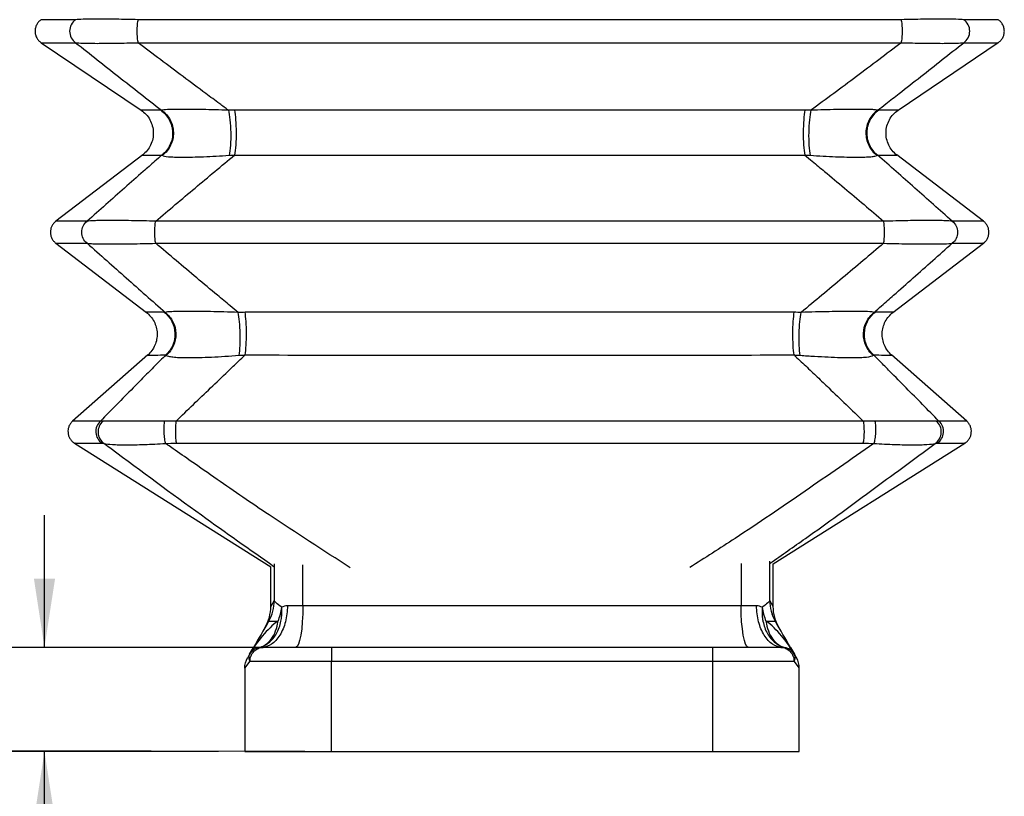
# Model space of a CAD drawing. Header units: millimetres. Extents: x 0 to 838, y 0 to 648.
# Tile 6 of 21: x 79 to 221, y 275 to 387. Entities that reach past the tile are written whole.
import ezdxf

# ---------------------------------------------------------------- set-up
doc = ezdxf.new("R2010")
doc.units = ezdxf.units.MM
doc.header["$LTSCALE"] = 3
doc.layers.add('DIMENSIONS', color=140, linetype='Continuous', lineweight=25)
doc.styles.add('SLDTEXTSTYLE0', font='TXT', dxfattribs={"width": 0.7})
doc.dimstyles.new('SLDDIMSTYLE0', dxfattribs={"dimtxt": 6.474023, "dimasz": 9.906, "dimexe": 0, "dimexo": 0.0625, "dimgap": 1.618506, "dimtad": 0, "dimtih": 1, "dimtoh": 1, "dimdec": 1, "dimrnd": 1e-09, "dimzin": 4, "dimdsep": 46, "dimtxsty": 'SLDTEXTSTYLE0', "dimsah": 1, "dimcen": 0.09, "dimadec": 0, "dimazin": 1, "dimtfac": 1, "dimtdec": 1, "dimtmove": 0, "dimatfit": 0, "dimfxl": 0, "dimfrac": 2, "dimtolj": 1, "dimtzin": 12, "dimarcsym": 0})
doc.dimstyles.new('SLDDIMSTYLE1', dxfattribs={"dimtxt": 6.474023, "dimasz": 9.906, "dimexe": 0, "dimexo": 0.0625, "dimgap": 1.618506, "dimtad": 0, "dimtih": 1, "dimtoh": 1, "dimdec": 1, "dimrnd": 1e-09, "dimzin": 12, "dimdsep": 46, "dimtxsty": 'SLDTEXTSTYLE0', "dimsah": 1, "dimcen": 0.09, "dimadec": 0, "dimazin": 3, "dimtfac": 1, "dimtdec": 1, "dimtofl": 0, "dimtmove": 0, "dimatfit": 3, "dimfxl": 0, "dimfrac": 2, "dimtolj": 1, "dimtzin": 12, "dimarcsym": 0})

# ---------------------------------------------------------------- blocks, each defined once
blk = doc.blocks.new('_D_1')
at = {"layer": 'DIMENSIONS'}
for p, q in [((113.92, 491.62), (50.51, 491.74)), ((60.03, 491.72), (59.86, 397.67)), ((50.21, 385.93), (48.04, 385.93)), ((48.04, 385.93), (48.04, 375.65)), ((69.45, 385.93), (71.63, 385.93)), ((71.63, 385.93), (71.63, 375.65)), ((48.04, 375.65), (50.21, 375.65)), ((71.63, 375.65), (69.45, 375.65)), ((59.63, 281.67), (59.81, 374.2)), ((120.45, 281.55), (50.11, 281.69))]:
    blk.add_line(p, q, dxfattribs=at)
for points in [[(60.03, 491.72), (58.49, 481.82), (61.54, 481.81)], [(59.63, 281.67), (61.18, 291.57), (58.13, 291.58)]]:
    blk.add_solid(points, dxfattribs=at)
at = {"layer": 'DIMENSIONS', "char_height": 6.35, "attachment_point": 1, "style": 'SLDTEXTSTYLE0'}
for s, insert in [('210.1', (47.52, 395.57)), ('8.27', (50.21, 383.83))]:
    blk.add_mtext(s, dxfattribs=dict(at, insert=insert))
blk = doc.blocks.new('_D_2')
at = {"layer": 'DIMENSIONS'}
for p, q in [((82.86, 296.55), (82.86, 315.6)), ((120.45, 296.55), (73.34, 296.55)), ((107.95, 281.55), (73.34, 281.55)), ((82.86, 254.88), (82.86, 281.55)), ((48.57, 254.88), (46.4, 254.88)), ((46.4, 254.88), (46.4, 244.59)), ((67.81, 254.88), (69.99, 254.88)), ((69.99, 254.88), (69.99, 244.59)), ((79.48, 254.88), (82.86, 254.88)), ((46.4, 244.59), (48.57, 244.59)), ((69.99, 244.59), (67.81, 244.59))]:
    blk.add_line(p, q, dxfattribs=at)
for points in [[(82.86, 296.55), (84.39, 306.45), (81.34, 306.45)], [(82.86, 281.55), (81.34, 271.64), (84.39, 271.64)]]:
    blk.add_solid(points, dxfattribs=at)
at = {"layer": 'DIMENSIONS', "char_height": 6.35, "attachment_point": 1, "style": 'SLDTEXTSTYLE0'}
for s, insert in [('15.0', (48.57, 264.51)), ('0.59', (48.57, 252.77))]:
    blk.add_mtext(s, dxfattribs=dict(at, insert=insert))

msp = doc.modelspace()

# ---------------------------------------------------------------- linework, layer by layer
for p, q in [((82.38, 383.77), (96.83, 374.03)), ((206.01, 374.03), (220.47, 383.78)), ((97.03, 367.58), (84.51, 358.02)), ((218.34, 358.02), (205.82, 367.58)), ((84.51, 354.84), (97.58, 344.87)), ((205.27, 344.87), (218.34, 354.84)), ((97.79, 338.74), (86.92, 329.19)), ((215.93, 329.19), (205.06, 338.74)), ((87.18, 326.01), (115.51, 308.16)), ((188.01, 308.58), (215.66, 326.01)), ((116.01, 308.62), (116.01, 303.3)), ((120.14, 302.55), (120.14, 308.45)), ((183.37, 308.64), (183.37, 302.55)), ((187.51, 303.3), (187.51, 308.98)), ((188.01, 302.45), (188.01, 308.58)), ((115.51, 302.45), (115.51, 308.16)), ((116, 303.3), (115.51, 302.45)), ((188.01, 302.45), (187.52, 303.3)), ((120.14, 302.55), (117.91, 302.55)), ((183.37, 302.55), (120.14, 302.55)), ((185.61, 302.55), (183.37, 302.55)), ((112.45, 295.55), (113.03, 296.55)), ((113, 296.16), (112.94, 296.11)), ((124.26, 296.55), (114.4, 296.55)), ((124.26, 296.55), (124.26, 294.55)), ((179.26, 296.55), (124.26, 296.55)), ((179.26, 296.55), (179.26, 294.55)), ((189.12, 296.55), (179.26, 296.55)), ((190.49, 296.55), (191.07, 295.55)), ((191.09, 295.44), (191.07, 295.55)), ((112.52, 294.55), (124.26, 294.55)), ((124.26, 281.55), (124.26, 294.55)), ((124.26, 294.55), (179.26, 294.55)), ((179.26, 294.55), (179.26, 281.55)), ((179.26, 294.55), (191, 294.55)), ((111.76, 293.54), (111.76, 281.55)), ((191.76, 281.55), (191.76, 293.54)), ((111.76, 281.55), (124.26, 281.55)), ((124.26, 281.55), (179.26, 281.55)), ((179.26, 281.55), (191.76, 281.55))]:
    msp.add_line(p, q)
at = {"flags": 128}
for points in [[(187.52, 303.3), (187.51, 303.31), (187.51, 303.31), (187.51, 303.31), (187.51, 303.31), (187.51, 303.31), (187.51, 303.3), (187.51, 303.3), (187.51, 303.3)], [(120.14, 302.55), (120.12, 301.38), (120.06, 300.25), (119.97, 299.21), (119.84, 298.3), (119.68, 297.56), (119.5, 297), (119.3, 296.66), (119.1, 296.55)], [(184.41, 296.55), (184.21, 296.66), (184.02, 297), (183.84, 297.56), (183.68, 298.3), (183.55, 299.21), (183.45, 300.25), (183.39, 301.38), (183.37, 302.55)]]:
    msp.add_lwpolyline(points, dxfattribs=at)
for centre, radius, start, end in [((99.62, 372.63), 1.4, 84.0709, 89.4787), ((192.53, 318.54), 55.5, 89.0614, 89.9637), ((111.84, 292.83), 52.05, 90.0395, 91.1348), ((114.18, 294.55), 2, 90, 150), ((189.33, 294.55), 2, 30, 90)]:
    msp.add_arc(centre, radius, start, end)
for points, knots in [([(82.38, 387.09), (82.25, 386.99), (82, 386.79), (81.72, 386.38), (81.54, 385.92), (81.48, 385.43), (81.54, 384.94), (81.72, 384.49), (82, 384.08), (82.25, 383.87), (82.38, 383.77)], [0, 0, 0, 0, 0.125001, 0.250002, 0.375001, 0.499999, 0.624999, 0.749997, 0.874998, 1, 1, 1, 1]), ([(87.36, 387.09), (86.59, 387.09), (85.06, 387.09), (83.52, 387.09), (82.64, 387.09), (82.28, 387.09), (82.38, 387.09), (82.38, 387.09)], [0, 0, 0, 0, 0.249874, 0.499996, 0.750116, 0.999977, 1, 1, 1, 1]), ([(87.36, 387.09), (87.09, 386.91), (86.87, 386.66), (86.57, 386.08), (86.49, 385.76), (86.49, 385.11), (86.57, 384.78), (86.87, 384.21), (87.09, 383.96), (87.36, 383.77)], [0, 0, 0, 0, 0.25, 0.25, 0.5, 0.5, 0.75, 0.75, 1, 1, 1, 1]), ([(96.35, 387.09), (95.27, 387.12), (94.19, 387.14), (92.69, 387.16), (92.21, 387.17), (91.29, 387.18), (90.85, 387.18), (90.04, 387.18), (89.67, 387.18), (89.02, 387.17), (88.72, 387.16), (87.96, 387.14), (87.59, 387.12), (87.36, 387.09)], [0, 0, 0, 0, 0.25, 0.25, 0.375, 0.375, 0.5, 0.5, 0.625, 0.625, 0.75, 0.75, 1, 1, 1, 1]), ([(96.35, 387.09), (96.3, 386.91), (96.26, 386.66), (96.21, 386.08), (96.19, 385.76), (96.19, 385.11), (96.21, 384.78), (96.26, 384.21), (96.3, 383.96), (96.35, 383.77)], [0, 0, 0, 0, 0.25, 0.25, 0.5, 0.5, 0.75, 0.75, 1, 1, 1, 1]), ([(206.49, 387.09), (197.43, 387.09), (188.27, 387.09), (174.47, 387.09), (169.87, 387.09), (160.65, 387.09), (156.04, 387.09), (146.82, 387.09), (142.21, 387.09), (132.98, 387.09), (128.38, 387.09), (114.58, 387.09), (105.42, 387.09), (96.35, 387.09)], [0, 0, 0, 0, 0.25, 0.25, 0.375, 0.375, 0.5, 0.5, 0.625, 0.625, 0.75, 0.75, 1, 1, 1, 1]), ([(215.49, 387.09), (215.25, 387.12), (214.89, 387.14), (214.11, 387.16), (213.82, 387.17), (213.16, 387.18), (212.79, 387.18), (211.98, 387.18), (211.54, 387.18), (210.62, 387.17), (210.14, 387.16), (208.64, 387.14), (207.57, 387.12), (206.49, 387.09)], [0, 0, 0, 0, 0.25, 0.25, 0.375, 0.375, 0.5, 0.5, 0.625, 0.625, 0.75, 0.75, 1, 1, 1, 1]), ([(206.49, 383.77), (206.54, 383.96), (206.58, 384.21), (206.64, 384.78), (206.65, 385.11), (206.65, 385.76), (206.64, 386.08), (206.58, 386.66), (206.54, 386.91), (206.49, 387.09)], [0, 0, 0, 0, 0.25, 0.25, 0.5, 0.5, 0.75, 0.75, 1, 1, 1, 1]), ([(215.49, 383.77), (215.76, 383.96), (215.98, 384.21), (216.28, 384.78), (216.36, 385.11), (216.36, 385.76), (216.28, 386.08), (215.98, 386.66), (215.76, 386.91), (215.49, 387.09)], [0, 0, 0, 0, 0.25, 0.25, 0.5, 0.5, 0.75, 0.75, 1, 1, 1, 1]), ([(220.46, 387.09), (220.4, 387.09), (220.29, 387.09), (219.31, 387.09), (217.8, 387.09), (216.26, 387.09), (215.49, 387.09)], [0, 0, 0, 0, 0.2497712, 0.4999437, 0.7501127, 1, 1, 1, 1]), ([(220.46, 383.77), (220.59, 383.87), (220.85, 384.08), (221.13, 384.49), (221.31, 384.94), (221.37, 385.43), (221.31, 385.92), (221.13, 386.38), (220.85, 386.79), (220.59, 386.99), (220.46, 387.09)], [0, 0, 0, 0, 0.125002, 0.250003, 0.375001, 0.500001, 0.624999, 0.749998, 0.874999, 1, 1, 1, 1]), ([(82.38, 383.77), (82.38, 383.77), (82.28, 383.77), (82.64, 383.77), (83.52, 383.77), (85.06, 383.77), (86.59, 383.77), (87.36, 383.77)], [0, 0, 0, 0, 0.000023, 0.249884, 0.500004, 0.750126, 1, 1, 1, 1]), ([(87.36, 383.77), (88.39, 382.96), (90.46, 381.32), (93.56, 378.88), (96.66, 376.45), (98.73, 374.83), (99.76, 374.03)], [0, 0, 0, 0, 0.249663, 0.499506, 0.749619, 1, 1, 1, 1]), ([(87.36, 383.77), (87.59, 383.75), (87.96, 383.72), (88.72, 383.7), (89.02, 383.69), (89.67, 383.69), (90.04, 383.68), (90.85, 383.68), (91.29, 383.69), (92.21, 383.69), (92.69, 383.7), (94.19, 383.72), (95.27, 383.75), (96.35, 383.77)], [0, 0, 0, 0, 0.25, 0.25, 0.375, 0.375, 0.5, 0.5, 0.625, 0.625, 0.75, 0.75, 1, 1, 1, 1]), ([(96.35, 383.77), (105.42, 383.77), (114.58, 383.77), (128.38, 383.77), (132.98, 383.77), (142.21, 383.77), (146.82, 383.77), (156.04, 383.77), (160.65, 383.77), (169.87, 383.77), (174.47, 383.77), (188.27, 383.77), (197.43, 383.77), (206.49, 383.77)], [0, 0, 0, 0, 0.25, 0.25, 0.375, 0.375, 0.5, 0.5, 0.625, 0.625, 0.75, 0.75, 1, 1, 1, 1]), ([(109.4, 374.03), (108.98, 374.34), (107.89, 375.14), (105.7, 376.76), (102.85, 378.88), (99.59, 381.33), (97.43, 382.96), (96.35, 383.77)], [0, 0, 0, 0, 0.095923, 0.250384, 0.500494, 0.7506, 1, 1, 1, 1]), ([(206.49, 383.77), (205.41, 382.96), (203.25, 381.32), (200, 378.88), (196.73, 376.45), (194.54, 374.83), (193.44, 374.03)], [0, 0, 0, 0, 0.249663, 0.499506, 0.749619, 1, 1, 1, 1]), ([(203.09, 374.03), (203.48, 374.34), (204.51, 375.14), (206.58, 376.76), (209.28, 378.88), (212.39, 381.32), (214.46, 382.96), (215.49, 383.77)], [0, 0, 0, 0, 0.095923, 0.250384, 0.500494, 0.750535, 1, 1, 1, 1]), ([(206.49, 383.77), (207.57, 383.75), (208.64, 383.72), (210.14, 383.7), (210.62, 383.69), (211.54, 383.69), (211.98, 383.68), (212.79, 383.68), (213.16, 383.69), (213.82, 383.69), (214.11, 383.7), (214.89, 383.72), (215.25, 383.75), (215.49, 383.77)], [0, 0, 0, 0, 0.25, 0.25, 0.375, 0.375, 0.5, 0.5, 0.625, 0.625, 0.75, 0.75, 1, 1, 1, 1]), ([(215.49, 383.77), (216.26, 383.77), (217.8, 383.77), (219.31, 383.77), (220.29, 383.77), (220.4, 383.77), (220.46, 383.77)], [0, 0, 0, 0, 0.249887, 0.500056, 0.750229, 1, 1, 1, 1]), ([(99.63, 374.03), (99.06, 374.04), (97.92, 374.04), (97.07, 374.05), (96.7, 374.05), (96.8, 374.05), (96.8, 374.05)], [0, 0, 0, 0, 0.33274, 0.666178, 0.999975, 1, 1, 1, 1]), ([(96.8, 374.05), (97.05, 373.85), (97.55, 373.46), (98.1, 372.68), (98.46, 371.79), (98.6, 370.85), (98.52, 369.9), (98.21, 369), (97.71, 368.18), (97.23, 367.76), (96.99, 367.55)], [0, 0, 0, 0, 0.125001, 0.250003, 0.375004, 0.500003, 0.625003, 0.750001, 0.875001, 1, 1, 1, 1]), ([(99.63, 374.03), (100.14, 373.68), (100.57, 373.2), (101.16, 372.1), (101.33, 371.48), (101.37, 370.23), (101.24, 369.59), (100.7, 368.46), (100.31, 367.96), (99.81, 367.57)], [0, 0, 0, 0, 0.25, 0.25, 0.5, 0.5, 0.75, 0.75, 1, 1, 1, 1]), ([(109.4, 374.03), (108.76, 374.05), (108.13, 374.07), (106.89, 374.1), (106.28, 374.11), (105.13, 374.14), (104.58, 374.15), (103.55, 374.16), (103.07, 374.16), (102.2, 374.16), (101.82, 374.16), (101.15, 374.15), (100.86, 374.14), (100.15, 374.1), (99.88, 374.07), (99.76, 374.03)], [0, 0, 0, 0, 0.125, 0.125, 0.25, 0.25, 0.375, 0.375, 0.5, 0.5, 0.625, 0.625, 0.75, 0.75, 1, 1, 1, 1]), ([(99.76, 374.03), (100.27, 373.67), (100.7, 373.19), (101.29, 372.07), (101.45, 371.45), (101.48, 370.18), (101.34, 369.55), (100.79, 368.41), (100.38, 367.91), (99.88, 367.53)], [0, 0, 0, 0, 0.25, 0.25, 0.5, 0.5, 0.75, 0.75, 1, 1, 1, 1]), ([(109.4, 374.03), (109.49, 373.67), (109.57, 373.19), (109.68, 372.07), (109.72, 371.45), (109.74, 370.18), (109.73, 369.55), (109.66, 368.41), (109.6, 367.91), (109.52, 367.53)], [0, 0, 0, 0, 0.25, 0.25, 0.5, 0.5, 0.75, 0.75, 1, 1, 1, 1]), ([(192.57, 374.03), (178.98, 374.04), (165.2, 374.05), (137.64, 374.05), (123.86, 374.04), (110.28, 374.03)], [0, 0, 0, 0, 0.5, 0.5, 1, 1, 1, 1]), ([(110.28, 374.03), (110.35, 373.68), (110.4, 373.2), (110.49, 372.1), (110.51, 371.48), (110.51, 370.23), (110.49, 369.59), (110.42, 368.46), (110.37, 367.96), (110.3, 367.57)], [0, 0, 0, 0, 0.25, 0.25, 0.5, 0.5, 0.75, 0.75, 1, 1, 1, 1]), ([(192.57, 374.03), (192.5, 373.68), (192.44, 373.2), (192.36, 372.1), (192.34, 371.48), (192.33, 370.23), (192.35, 369.59), (192.42, 368.46), (192.48, 367.96), (192.55, 367.57)], [0, 0, 0, 0, 0.25, 0.25, 0.5, 0.5, 0.75, 0.75, 1, 1, 1, 1]), ([(193.44, 374.03), (193.35, 373.67), (193.28, 373.19), (193.16, 372.07), (193.13, 371.45), (193.11, 370.18), (193.12, 369.55), (193.19, 368.41), (193.25, 367.91), (193.32, 367.53)], [0, 0, 0, 0, 0.25, 0.25, 0.5, 0.5, 0.75, 0.75, 1, 1, 1, 1]), ([(203.09, 374.03), (203.03, 374.05), (202.93, 374.07), (202.64, 374.1), (202.45, 374.11), (201.97, 374.14), (201.69, 374.15), (201.01, 374.16), (200.62, 374.16), (199.75, 374.16), (199.27, 374.16), (198.25, 374.15), (197.7, 374.14), (195.97, 374.1), (194.72, 374.07), (193.44, 374.03)], [0, 0, 0, 0, 0.125, 0.125, 0.25, 0.25, 0.375, 0.375, 0.5, 0.5, 0.625, 0.625, 0.75, 0.75, 1, 1, 1, 1]), ([(203.09, 374.03), (202.57, 373.67), (202.14, 373.19), (201.55, 372.07), (201.39, 371.45), (201.37, 370.18), (201.51, 369.55), (202.06, 368.41), (202.47, 367.91), (202.97, 367.53)], [0, 0, 0, 0, 0.25, 0.25, 0.5, 0.5, 0.75, 0.75, 1, 1, 1, 1]), ([(203.22, 374.03), (202.71, 373.68), (202.28, 373.2), (201.68, 372.1), (201.52, 371.48), (201.48, 370.23), (201.61, 369.59), (202.14, 368.46), (202.54, 367.96), (203.03, 367.57)], [0, 0, 0, 0, 0.25, 0.25, 0.5, 0.5, 0.75, 0.75, 1, 1, 1, 1]), ([(206.04, 374.05), (205.98, 374.05), (205.85, 374.05), (204.91, 374.04), (203.78, 374.04), (203.22, 374.03)], [0, 0, 0, 0, 0.333786, 0.667242, 1, 1, 1, 1]), ([(205.85, 367.55), (205.61, 367.76), (205.14, 368.18), (204.64, 369), (204.33, 369.9), (204.24, 370.85), (204.38, 371.79), (204.74, 372.68), (205.29, 373.46), (205.79, 373.85), (206.04, 374.05)], [0, 0, 0, 0, 0.124999, 0.249999, 0.374997, 0.499997, 0.624996, 0.749997, 0.874999, 1, 1, 1, 1]), ([(99.81, 367.57), (99.47, 367.27), (98.57, 366.48), (96.77, 364.89), (94.42, 362.81), (91.72, 360.42), (89.92, 358.82), (89.02, 358.02)], [0, 0, 0, 0, 0.095732, 0.250358, 0.500461, 0.750558, 1, 1, 1, 1]), ([(96.99, 367.55), (97.06, 367.55), (97.18, 367.55), (98.13, 367.56), (99.25, 367.57), (99.81, 367.57)], [0, 0, 0, 0, 0.3337811, 0.6672389, 1, 1, 1, 1]), ([(98.91, 358.02), (99.85, 358.82), (101.74, 360.42), (104.58, 362.81), (107.43, 365.2), (109.34, 366.78), (110.3, 367.57)], [0, 0, 0, 0, 0.24968, 0.499539, 0.749646, 1, 1, 1, 1]), ([(99.88, 367.53), (100, 367.45), (100.28, 367.38), (100.99, 367.3), (101.27, 367.29), (101.94, 367.26), (102.33, 367.25), (103.2, 367.25), (103.68, 367.26), (104.71, 367.29), (105.25, 367.3), (106.41, 367.35), (107.01, 367.38), (108.25, 367.45), (108.88, 367.49), (109.52, 367.53)], [0, 0, 0, 0, 0.25, 0.25, 0.375, 0.375, 0.5, 0.5, 0.625, 0.625, 0.75, 0.75, 0.875, 0.875, 1, 1, 1, 1]), ([(110.3, 367.57), (123.88, 367.56), (137.65, 367.55), (165.2, 367.55), (178.97, 367.56), (192.55, 367.57)], [0, 0, 0, 0, 0.5, 0.5, 1, 1, 1, 1]), ([(192.55, 367.57), (192.91, 367.27), (193.87, 366.48), (195.78, 364.89), (198.27, 362.81), (201.11, 360.42), (203, 358.82), (203.94, 358.02)], [0, 0, 0, 0, 0.095722, 0.250359, 0.500461, 0.750558, 1, 1, 1, 1]), ([(193.32, 367.53), (194.6, 367.45), (195.85, 367.38), (197.57, 367.3), (198.12, 367.29), (199.15, 367.26), (199.63, 367.25), (200.5, 367.25), (200.89, 367.26), (201.56, 367.29), (201.85, 367.3), (202.33, 367.35), (202.52, 367.38), (202.81, 367.45), (202.91, 367.49), (202.97, 367.53)], [0, 0, 0, 0, 0.25, 0.25, 0.375, 0.375, 0.5, 0.5, 0.625, 0.625, 0.75, 0.75, 0.875, 0.875, 1, 1, 1, 1]), ([(213.83, 358.02), (212.93, 358.82), (211.13, 360.42), (208.43, 362.81), (205.73, 365.2), (203.93, 366.78), (203.03, 367.57)], [0, 0, 0, 0, 0.24968, 0.499539, 0.749644, 1, 1, 1, 1]), ([(203.03, 367.57), (203.59, 367.57), (204.72, 367.56), (205.66, 367.55), (205.79, 367.55), (205.85, 367.55)], [0, 0, 0, 0, 0.332761, 0.666219, 1, 1, 1, 1]), ([(84.51, 358.02), (84.39, 357.92), (84.16, 357.72), (83.91, 357.33), (83.75, 356.89), (83.7, 356.43), (83.75, 355.97), (83.91, 355.54), (84.16, 355.15), (84.39, 354.94), (84.51, 354.84)], [0, 0, 0, 0, 0.125002, 0.25, 0.375, 0.499998, 0.624998, 0.749997, 0.874998, 1, 1, 1, 1]), ([(89.02, 358.02), (88.23, 358.02), (86.65, 358.02), (85.25, 358.02), (84.53, 358.02), (84.58, 358.02), (84.6, 358.02)], [0, 0, 0, 0, 0.284809, 0.570472, 0.856669, 1, 1, 1, 1]), ([(89.02, 354.84), (88.78, 355.03), (88.58, 355.27), (88.31, 355.82), (88.24, 356.13), (88.24, 356.74), (88.31, 357.04), (88.58, 357.59), (88.78, 357.84), (89.02, 358.02)], [0, 0, 0, 0, 0.25, 0.25, 0.5, 0.5, 0.75, 0.75, 1, 1, 1, 1]), ([(98.91, 358.02), (98.31, 358.04), (97.72, 358.05), (96.54, 358.08), (95.97, 358.09), (94.86, 358.11), (94.33, 358.12), (93.32, 358.13), (92.83, 358.13), (91.94, 358.13), (91.54, 358.13), (90.81, 358.12), (90.49, 358.11), (89.94, 358.09), (89.7, 358.08), (89.3, 358.05), (89.14, 358.04), (89.02, 358.02)], [0, 0, 0, 0, 0.125, 0.125, 0.25, 0.25, 0.375, 0.375, 0.5, 0.5, 0.625, 0.625, 0.75, 0.75, 0.875, 0.875, 1, 1, 1, 1]), ([(98.91, 354.84), (98.87, 355.03), (98.83, 355.27), (98.79, 355.82), (98.77, 356.13), (98.77, 356.74), (98.79, 357.04), (98.83, 357.59), (98.87, 357.84), (98.91, 358.02)], [0, 0, 0, 0, 0.25, 0.25, 0.5, 0.5, 0.75, 0.75, 1, 1, 1, 1]), ([(203.94, 358.02), (195.31, 358.02), (186.59, 358.02), (169.06, 358.02), (160.24, 358.02), (142.61, 358.02), (133.79, 358.02), (116.25, 358.02), (107.53, 358.02), (98.91, 358.02)], [0, 0, 0, 0, 0.25, 0.25, 0.5, 0.5, 0.75, 0.75, 1, 1, 1, 1]), ([(213.83, 358.02), (213.58, 358.05), (213.18, 358.08), (212.34, 358.11), (212.02, 358.12), (211.29, 358.13), (210.88, 358.13), (209.99, 358.13), (209.51, 358.13), (208.5, 358.12), (207.96, 358.11), (206.31, 358.08), (205.13, 358.05), (203.94, 358.02)], [0, 0, 0, 0, 0.25, 0.25, 0.375, 0.375, 0.5, 0.5, 0.625, 0.625, 0.75, 0.75, 1, 1, 1, 1]), ([(203.94, 354.84), (203.98, 355.03), (204.01, 355.27), (204.06, 355.82), (204.07, 356.13), (204.07, 356.74), (204.06, 357.04), (204.01, 357.59), (203.98, 357.84), (203.94, 358.02)], [0, 0, 0, 0, 0.25, 0.25, 0.5, 0.5, 0.75, 0.75, 1, 1, 1, 1]), ([(213.83, 358.02), (214.07, 357.84), (214.26, 357.59), (214.53, 357.04), (214.6, 356.74), (214.6, 356.13), (214.53, 355.82), (214.26, 355.27), (214.07, 355.03), (213.83, 354.84)], [0, 0, 0, 0, 0.25, 0.25, 0.5, 0.5, 0.75, 0.75, 1, 1, 1, 1]), ([(218.25, 358.02), (218.26, 358.02), (218.32, 358.02), (217.6, 358.02), (216.19, 358.02), (214.61, 358.02), (213.83, 358.02)], [0, 0, 0, 0, 0.143332, 0.429528, 0.715191, 1, 1, 1, 1]), ([(218.34, 354.84), (218.46, 354.94), (218.69, 355.15), (218.93, 355.54), (219.09, 355.97), (219.14, 356.43), (219.09, 356.89), (218.93, 357.33), (218.69, 357.72), (218.46, 357.92), (218.34, 358.02)], [0, 0, 0, 0, 0.125002, 0.250003, 0.375002, 0.500002, 0.625, 0.75, 0.874998, 1, 1, 1, 1]), ([(84.6, 354.84), (84.58, 354.84), (84.53, 354.84), (85.25, 354.84), (86.65, 354.84), (88.23, 354.84), (89.02, 354.84)], [0, 0, 0, 0, 0.143331, 0.429528, 0.715191, 1, 1, 1, 1]), ([(89.02, 354.84), (89.96, 354.01), (91.84, 352.34), (94.66, 349.84), (97.48, 347.35), (99.35, 345.7), (100.29, 344.87)], [0, 0, 0, 0, 0.249658, 0.499505, 0.749618, 1, 1, 1, 1]), ([(89.02, 354.84), (89.14, 354.83), (89.3, 354.81), (89.7, 354.79), (89.94, 354.77), (90.49, 354.76), (90.81, 354.75), (91.54, 354.74), (91.94, 354.74), (92.83, 354.74), (93.32, 354.74), (94.33, 354.75), (94.86, 354.76), (95.97, 354.77), (96.54, 354.79), (97.72, 354.81), (98.31, 354.83), (98.91, 354.84)], [0, 0, 0, 0, 0.125, 0.125, 0.25, 0.25, 0.375, 0.375, 0.5, 0.5, 0.625, 0.625, 0.75, 0.75, 0.875, 0.875, 1, 1, 1, 1]), ([(98.91, 354.84), (107.53, 354.84), (116.25, 354.84), (133.79, 354.84), (142.61, 354.84), (160.24, 354.84), (169.06, 354.84), (186.59, 354.84), (195.31, 354.84), (203.94, 354.84)], [0, 0, 0, 0, 0.25, 0.25, 0.5, 0.5, 0.75, 0.75, 1, 1, 1, 1]), ([(110.81, 344.87), (110.43, 345.19), (109.43, 346.01), (107.43, 347.67), (104.83, 349.84), (101.86, 352.34), (99.89, 354.01), (98.91, 354.84)], [0, 0, 0, 0, 0.0958225, 0.2503849, 0.5004948, 0.7505098, 1, 1, 1, 1]), ([(203.94, 354.84), (202.95, 354.01), (200.98, 352.34), (198.01, 349.84), (195.03, 347.35), (193.04, 345.7), (192.04, 344.87)], [0, 0, 0, 0, 0.249658, 0.499505, 0.749618, 1, 1, 1, 1]), ([(202.55, 344.87), (202.91, 345.19), (203.85, 346.01), (205.73, 347.67), (208.19, 349.84), (211.01, 352.34), (212.89, 354.01), (213.83, 354.84)], [0, 0, 0, 0, 0.095822, 0.250385, 0.500495, 0.750551, 1, 1, 1, 1]), ([(203.94, 354.84), (205.13, 354.81), (206.31, 354.78), (207.96, 354.76), (208.5, 354.75), (209.51, 354.74), (209.99, 354.74), (210.88, 354.74), (211.29, 354.74), (212.02, 354.75), (212.34, 354.76), (213.18, 354.78), (213.58, 354.81), (213.83, 354.84)], [0, 0, 0, 0, 0.25, 0.25, 0.375, 0.375, 0.5, 0.5, 0.625, 0.625, 0.75, 0.75, 1, 1, 1, 1]), ([(100.15, 344.88), (99.62, 344.88), (98.57, 344.89), (97.79, 344.89), (97.44, 344.89), (97.54, 344.89), (97.54, 344.89)], [0, 0, 0, 0, 0.332794, 0.666225, 0.999981, 1, 1, 1, 1]), ([(97.54, 344.89), (97.76, 344.7), (98.21, 344.31), (98.7, 343.56), (99.02, 342.73), (99.15, 341.85), (99.08, 340.97), (98.82, 340.12), (98.38, 339.34), (97.96, 338.92), (97.76, 338.71)], [0, 0, 0, 0, 0.124997, 0.249998, 0.374999, 0.499992, 0.625002, 0.749994, 0.875001, 1, 1, 1, 1]), ([(100.15, 344.88), (100.61, 344.52), (100.98, 344.06), (101.51, 343.02), (101.66, 342.44), (101.7, 341.27), (101.59, 340.68), (101.14, 339.61), (100.79, 339.12), (100.36, 338.73)], [0, 0, 0, 0, 0.25, 0.25, 0.5, 0.5, 0.75, 0.75, 1, 1, 1, 1]), ([(110.81, 344.87), (109.42, 344.91), (108.06, 344.95), (106.18, 344.99), (105.58, 345), (104.46, 345.01), (103.94, 345.01), (102.99, 345.01), (102.57, 345.01), (101.83, 345), (101.51, 344.99), (100.99, 344.96), (100.78, 344.95), (100.47, 344.91), (100.36, 344.89), (100.29, 344.87)], [0, 0, 0, 0, 0.25, 0.25, 0.375, 0.375, 0.5, 0.5, 0.625, 0.625, 0.75, 0.75, 0.875, 0.875, 1, 1, 1, 1]), ([(100.29, 344.87), (100.75, 344.51), (101.13, 344.04), (101.65, 342.99), (101.8, 342.4), (101.83, 341.22), (101.71, 340.63), (101.23, 339.55), (100.87, 339.06), (100.43, 338.68)], [0, 0, 0, 0, 0.25, 0.25, 0.5, 0.5, 0.75, 0.75, 1, 1, 1, 1]), ([(110.95, 338.68), (111.01, 339.06), (111.06, 339.55), (111.11, 340.63), (111.12, 341.22), (111.09, 342.4), (111.06, 342.99), (110.96, 344.04), (110.89, 344.51), (110.81, 344.87)], [0, 0, 0, 0, 0.25, 0.25, 0.5, 0.5, 0.75, 0.75, 1, 1, 1, 1]), ([(191.04, 344.88), (177.95, 344.89), (164.69, 344.89), (138.16, 344.89), (124.9, 344.89), (111.8, 344.88)], [0, 0, 0, 0, 0.5, 0.5, 1, 1, 1, 1]), ([(111.83, 338.73), (111.89, 339.12), (111.93, 339.61), (111.99, 340.68), (112.01, 341.27), (112, 342.44), (111.98, 343.02), (111.91, 344.06), (111.86, 344.52), (111.8, 344.88)], [0, 0, 0, 0, 0.25, 0.25, 0.5, 0.5, 0.75, 0.75, 1, 1, 1, 1]), ([(191.02, 338.73), (190.96, 339.12), (190.91, 339.61), (190.85, 340.68), (190.84, 341.27), (190.84, 342.44), (190.86, 343.02), (190.93, 344.06), (190.98, 344.52), (191.04, 344.88)], [0, 0, 0, 0, 0.25, 0.25, 0.5, 0.5, 0.75, 0.75, 1, 1, 1, 1]), ([(191.9, 338.68), (191.84, 339.06), (191.79, 339.55), (191.73, 340.63), (191.73, 341.22), (191.75, 342.4), (191.79, 342.99), (191.89, 344.04), (191.96, 344.51), (192.04, 344.87)], [0, 0, 0, 0, 0.25, 0.25, 0.5, 0.5, 0.75, 0.75, 1, 1, 1, 1]), ([(202.55, 344.87), (202.42, 344.91), (202.12, 344.95), (201.34, 344.99), (201.03, 345), (200.3, 345.01), (199.87, 345.01), (198.93, 345.01), (198.4, 345.01), (197.28, 345), (196.69, 344.99), (195.43, 344.96), (194.77, 344.95), (193.42, 344.91), (192.73, 344.89), (192.04, 344.87)], [0, 0, 0, 0, 0.25, 0.25, 0.375, 0.375, 0.5, 0.5, 0.625, 0.625, 0.75, 0.75, 0.875, 0.875, 1, 1, 1, 1]), ([(202.42, 338.68), (201.97, 339.06), (201.61, 339.55), (201.14, 340.63), (201.02, 341.22), (201.05, 342.4), (201.19, 342.99), (201.71, 344.04), (202.09, 344.51), (202.55, 344.87)], [0, 0, 0, 0, 0.25, 0.25, 0.5, 0.5, 0.75, 0.75, 1, 1, 1, 1]), ([(202.49, 338.73), (202.06, 339.12), (201.71, 339.61), (201.25, 340.68), (201.14, 341.27), (201.18, 342.44), (201.33, 343.02), (201.86, 344.06), (202.24, 344.52), (202.7, 344.88)], [0, 0, 0, 0, 0.25, 0.25, 0.5, 0.5, 0.75, 0.75, 1, 1, 1, 1]), ([(205.3, 344.89), (205.25, 344.89), (205.13, 344.89), (204.26, 344.89), (203.22, 344.88), (202.7, 344.88)], [0, 0, 0, 0, 0.333748, 0.667194, 1, 1, 1, 1]), ([(205.09, 338.71), (204.88, 338.92), (204.46, 339.34), (204.03, 340.12), (203.77, 340.97), (203.7, 341.85), (203.83, 342.73), (204.15, 343.56), (204.64, 344.31), (205.08, 344.7), (205.3, 344.89)], [0, 0, 0, 0, 0.124999, 0.250006, 0.374997, 0.500007, 0.625001, 0.750002, 0.875003, 1, 1, 1, 1]), ([(100.36, 338.73), (99.83, 338.2), (98.79, 337.15), (97.21, 335.56), (95.38, 333.71), (93.29, 331.58), (91.72, 329.99), (90.94, 329.19)], [0, 0, 0, 0, 0.166921, 0.333731, 0.500439, 0.750308, 1, 1, 1, 1]), ([(97.76, 338.71), (97.81, 338.71), (97.93, 338.71), (98.8, 338.72), (99.84, 338.73), (100.36, 338.73)], [0, 0, 0, 0, 0.333744, 0.66719, 1, 1, 1, 1]), ([(100.43, 338.68), (100.5, 338.63), (100.61, 338.58), (100.93, 338.5), (101.14, 338.47), (101.66, 338.41), (101.97, 338.39), (102.71, 338.36), (103.14, 338.35), (104.09, 338.35), (104.61, 338.36), (105.73, 338.39), (106.33, 338.41), (108.2, 338.49), (109.56, 338.58), (110.95, 338.68)], [0, 0, 0, 0, 0.125, 0.125, 0.25, 0.25, 0.375, 0.375, 0.5, 0.5, 0.625, 0.625, 0.75, 0.75, 1, 1, 1, 1]), ([(101.85, 329.19), (102.69, 329.99), (104.34, 331.59), (106.83, 333.98), (109, 336.05), (110.67, 337.64), (111.51, 338.43), (111.83, 338.73)], [0, 0, 0, 0, 0.2519493, 0.4995612, 0.7496596, 0.9046979, 1, 1, 1, 1]), ([(111.83, 338.73), (124.91, 338.72), (138.17, 338.71), (164.68, 338.71), (177.93, 338.72), (191.02, 338.73)], [0, 0, 0, 0, 0.5, 0.5, 1, 1, 1, 1]), ([(191.02, 338.73), (191.57, 338.2), (192.69, 337.15), (194.36, 335.56), (196.3, 333.71), (198.52, 331.58), (200.17, 329.99), (200.99, 329.19)], [0, 0, 0, 0, 0.166922, 0.333732, 0.500439, 0.750308, 1, 1, 1, 1]), ([(191.9, 338.68), (192.59, 338.63), (193.28, 338.58), (194.63, 338.5), (195.29, 338.47), (196.54, 338.41), (197.13, 338.39), (198.25, 338.36), (198.78, 338.35), (199.73, 338.35), (200.15, 338.36), (200.88, 338.39), (201.2, 338.41), (201.98, 338.49), (202.28, 338.58), (202.42, 338.68)], [0, 0, 0, 0, 0.125, 0.125, 0.25, 0.25, 0.375, 0.375, 0.5, 0.5, 0.625, 0.625, 0.75, 0.75, 1, 1, 1, 1]), ([(211.91, 329.19), (211.12, 329.99), (209.55, 331.59), (207.19, 333.98), (205.14, 336.05), (203.57, 337.64), (202.79, 338.43), (202.49, 338.73)], [0, 0, 0, 0, 0.251807, 0.499561, 0.749659, 0.904695, 1, 1, 1, 1]), ([(202.49, 338.73), (203.01, 338.73), (204.06, 338.72), (204.84, 338.71), (205.19, 338.71), (205.09, 338.71), (205.09, 338.71)], [0, 0, 0, 0, 0.33279, 0.666219, 0.999976, 1, 1, 1, 1]), ([(86.93, 329.2), (86.82, 329.09), (86.61, 328.87), (86.38, 328.45), (86.26, 328), (86.24, 327.54), (86.33, 327.08), (86.53, 326.65), (86.81, 326.28), (87.06, 326.1), (87.19, 326)], [0, 0, 0, 0, 0.125002, 0.25, 0.375, 0.499998, 0.624998, 0.749997, 0.874998, 1, 1, 1, 1]), ([(90.94, 329.19), (90.24, 329.19), (88.84, 329.19), (87.59, 329.2), (86.95, 329.2), (87, 329.2), (87.02, 329.2)], [0, 0, 0, 0, 0.284909, 0.570573, 0.85671, 1, 1, 1, 1]), ([(90.94, 329.19), (90.71, 328.98), (90.53, 328.73), (90.3, 328.15), (90.25, 327.84), (90.29, 327.23), (90.39, 326.92), (90.7, 326.4), (90.92, 326.17), (91.18, 326)], [0, 0, 0, 0, 0.25, 0.25, 0.5, 0.5, 0.75, 0.75, 1, 1, 1, 1]), ([(91.32, 329.2), (91.08, 329), (90.89, 328.75), (90.64, 328.17), (90.58, 327.85), (90.61, 327.23), (90.7, 326.92), (91, 326.37), (91.22, 326.14), (91.48, 325.97)], [0, 0, 0, 0, 0.25, 0.25, 0.5, 0.5, 0.75, 0.75, 1, 1, 1, 1]), ([(100.18, 329.2), (99.13, 329.19), (98.09, 329.18), (96.64, 329.17), (96.18, 329.17), (95.3, 329.16), (94.88, 329.16), (94.09, 329.16), (93.73, 329.16), (93.07, 329.17), (92.77, 329.17), (91.98, 329.18), (91.59, 329.19), (91.32, 329.2)], [0, 0, 0, 0, 0.25, 0.25, 0.375, 0.375, 0.5, 0.5, 0.625, 0.625, 0.75, 0.75, 1, 1, 1, 1]), ([(100.18, 329.2), (100.13, 329), (100.09, 328.75), (100.06, 328.17), (100.06, 327.85), (100.09, 327.23), (100.12, 326.92), (100.21, 326.37), (100.27, 326.14), (100.34, 325.97)], [0, 0, 0, 0, 0.25, 0.25, 0.5, 0.5, 0.75, 0.75, 1, 1, 1, 1]), ([(101.85, 329.19), (101.81, 328.98), (101.78, 328.73), (101.75, 328.15), (101.74, 327.84), (101.75, 327.23), (101.76, 326.92), (101.81, 326.4), (101.85, 326.17), (101.89, 326)], [0, 0, 0, 0, 0.25, 0.25, 0.5, 0.5, 0.75, 0.75, 1, 1, 1, 1]), ([(200.99, 329.19), (192.84, 329.19), (184.61, 329.19), (168.06, 329.2), (159.74, 329.2), (134.79, 329.2), (118.16, 329.2), (101.85, 329.19)], [0, 0, 0, 0, 0.25, 0.25, 0.5, 0.5, 1, 1, 1, 1]), ([(200.99, 329.19), (201.03, 328.98), (201.06, 328.73), (201.1, 328.15), (201.11, 327.84), (201.1, 327.23), (201.08, 326.92), (201.03, 326.4), (201, 326.17), (200.95, 326)], [0, 0, 0, 0, 0.25, 0.25, 0.5, 0.5, 0.75, 0.75, 1, 1, 1, 1]), ([(202.67, 329.2), (202.72, 329), (202.75, 328.75), (202.79, 328.17), (202.79, 327.85), (202.76, 327.23), (202.72, 326.92), (202.63, 326.37), (202.58, 326.14), (202.51, 325.97)], [0, 0, 0, 0, 0.25, 0.25, 0.5, 0.5, 0.75, 0.75, 1, 1, 1, 1]), ([(211.53, 329.2), (211.26, 329.19), (210.86, 329.18), (210.07, 329.17), (209.77, 329.17), (209.12, 329.16), (208.75, 329.16), (207.97, 329.16), (207.54, 329.16), (206.66, 329.17), (206.2, 329.17), (204.75, 329.18), (203.71, 329.19), (202.67, 329.2)], [0, 0, 0, 0, 0.25, 0.25, 0.375, 0.375, 0.5, 0.5, 0.625, 0.625, 0.75, 0.75, 1, 1, 1, 1]), ([(211.37, 325.97), (211.62, 326.14), (211.84, 326.37), (212.15, 326.92), (212.24, 327.23), (212.27, 327.85), (212.21, 328.17), (211.96, 328.75), (211.77, 329), (211.53, 329.2)], [0, 0, 0, 0, 0.25, 0.25, 0.5, 0.5, 0.75, 0.75, 1, 1, 1, 1]), ([(211.67, 326), (211.93, 326.17), (212.14, 326.4), (212.46, 326.92), (212.55, 327.23), (212.6, 327.84), (212.55, 328.15), (212.32, 328.73), (212.14, 328.98), (211.91, 329.19)], [0, 0, 0, 0, 0.25, 0.25, 0.5, 0.5, 0.75, 0.75, 1, 1, 1, 1]), ([(215.83, 329.2), (215.85, 329.2), (215.89, 329.2), (215.25, 329.2), (214.01, 329.19), (212.61, 329.19), (211.91, 329.19)], [0, 0, 0, 0, 0.143288, 0.429426, 0.71509, 1, 1, 1, 1]), ([(215.66, 326), (215.78, 326.1), (216.03, 326.28), (216.32, 326.65), (216.51, 327.08), (216.6, 327.54), (216.59, 328), (216.46, 328.45), (216.24, 328.87), (216.02, 329.09), (215.91, 329.2)], [0, 0, 0, 0, 0.125002, 0.250003, 0.375002, 0.500002, 0.625, 0.75, 0.874998, 1, 1, 1, 1]), ([(87.27, 326), (87.25, 326), (87.21, 326), (87.84, 326), (89.09, 326), (90.48, 326), (91.18, 326)], [0, 0, 0, 0, 0.143213, 0.429373, 0.715062, 1, 1, 1, 1]), ([(91.48, 325.97), (91.75, 325.91), (92.15, 325.86), (92.94, 325.8), (93.24, 325.79), (93.89, 325.77), (94.26, 325.76), (95.04, 325.76), (95.46, 325.77), (96.35, 325.79), (96.81, 325.8), (98.26, 325.86), (99.29, 325.91), (100.34, 325.97)], [0, 0, 0, 0, 0.25, 0.25, 0.375, 0.375, 0.5, 0.5, 0.625, 0.625, 0.75, 0.75, 1, 1, 1, 1]), ([(91.48, 325.97), (91.52, 325.94), (91.86, 325.69), (96.54, 322.22), (104.66, 316.18), (112.48, 310.69), (115.97, 308.24)], [0, 0, 0, 0, 0.004725, 0.041361, 0.572044, 1, 1, 1, 1]), ([(126.99, 308.03), (123.07, 310.55), (116.59, 314.7), (109, 319.92), (104.4, 323.12), (102.04, 324.77), (100.85, 325.61), (100.49, 325.86), (100.38, 325.94), (100.34, 325.97)], [0, 0, 0, 0, 0.434887, 0.71793, 0.859063, 0.958833, 0.986737, 0.995198, 1, 1, 1, 1]), ([(101.89, 326), (118.19, 326), (134.8, 326), (159.73, 326), (168.04, 326), (184.58, 326), (192.81, 326), (200.95, 326)], [0, 0, 0, 0, 0.5, 0.5, 0.75, 0.75, 1, 1, 1, 1]), ([(202.51, 325.97), (199.21, 323.67), (192.6, 319.04), (183.75, 313.03), (178.15, 309.46), (175.96, 308.07)], [0, 0, 0, 0, 0.377663, 0.757335, 1, 1, 1, 1]), ([(187.55, 308.69), (189.25, 309.88), (194.09, 313.24), (202, 319.04), (208.25, 323.67), (211.37, 325.97)], [0, 0, 0, 0, 0.214729, 0.608406, 1, 1, 1, 1]), ([(202.51, 325.97), (203.55, 325.91), (204.58, 325.86), (206.03, 325.8), (206.49, 325.79), (207.38, 325.77), (207.8, 325.76), (208.58, 325.76), (208.95, 325.77), (209.6, 325.79), (209.9, 325.8), (210.69, 325.86), (211.09, 325.91), (211.37, 325.97)], [0, 0, 0, 0, 0.25, 0.25, 0.375, 0.375, 0.5, 0.5, 0.625, 0.625, 0.75, 0.75, 1, 1, 1, 1]), ([(115.21, 300.32), (115.47, 300.77), (115.67, 301.26), (115.94, 302.26), (116.01, 302.78), (116.01, 303.3)], [0, 0, 0, 0, 0.5, 0.5, 1, 1, 1, 1]), ([(117.09, 302.34), (116.76, 302.58), (116.49, 302.79), (116.21, 303.04), (116.14, 303.11), (116.04, 303.22), (116.01, 303.27), (116.01, 303.3)], [0, 0, 0, 0, 0.5, 0.5, 0.75, 0.75, 1, 1, 1, 1]), ([(187.51, 303.3), (187.5, 303.27), (187.48, 303.22), (187.38, 303.11), (187.3, 303.04), (187.03, 302.79), (186.76, 302.58), (186.42, 302.34)], [0, 0, 0, 0, 0.25, 0.25, 0.5, 0.5, 1, 1, 1, 1]), ([(187.51, 303.3), (187.51, 302.78), (187.58, 302.26), (187.85, 301.26), (188.04, 300.77), (188.3, 300.32)], [0, 0, 0, 0, 0.5, 0.5, 1, 1, 1, 1]), ([(187.52, 303.3), (187.52, 302.78), (187.58, 302.26), (187.85, 301.25), (188.06, 300.76), (188.32, 300.3)], [0, 0, 0, 0, 0.5, 0.5, 1, 1, 1, 1]), ([(113.74, 296.5), (113.79, 296.51), (113.9, 296.54), (114.05, 296.58), (114.18, 296.63), (114.3, 296.68), (114.41, 296.72), (114.6, 296.81), (114.87, 296.96), (115.34, 297.29), (115.85, 297.79), (116.37, 298.54), (116.75, 299.37), (116.96, 300.13), (117.06, 300.72), (117.1, 301.13), (117.12, 301.53), (117.12, 301.94), (117.1, 302.21), (117.09, 302.34)], [0, 0, 0, 0, 0.026662, 0.051, 0.073012, 0.092695, 0.110053, 0.125087, 0.191205, 0.250139, 0.382725, 0.500002, 0.629552, 0.749867, 0.801538, 0.852187, 0.902002, 0.951195, 1, 1, 1, 1]), ([(117.91, 302.55), (117.91, 301.76), (117.81, 300.98), (117.44, 299.53), (117.16, 298.86), (116.47, 297.75), (116.06, 297.3), (115.16, 296.7), (114.67, 296.55), (114.18, 296.55)], [0, 0, 0, 0, 0.25, 0.25, 0.5, 0.5, 0.75, 0.75, 1, 1, 1, 1]), ([(114.7, 299.45), (114.96, 299.9), (115.17, 300.39), (115.44, 301.41), (115.51, 301.93), (115.51, 302.45)], [0, 0, 0, 0, 0.5, 0.5, 1, 1, 1, 1]), ([(189.33, 296.55), (188.85, 296.55), (188.36, 296.7), (187.46, 297.3), (187.05, 297.75), (186.36, 298.86), (186.08, 299.53), (185.71, 300.98), (185.61, 301.76), (185.61, 302.55)], [0, 0, 0, 0, 0.25, 0.25, 0.5, 0.5, 0.75, 0.75, 1, 1, 1, 1]), ([(186.42, 302.34), (186.42, 302.26), (186.4, 302.09), (186.4, 301.84), (186.39, 301.59), (186.4, 301.33), (186.42, 301.08), (186.44, 300.82), (186.48, 300.57), (186.57, 300.08), (186.76, 299.37), (187.15, 298.54), (187.67, 297.79), (188.18, 297.29), (188.64, 296.96), (188.99, 296.77), (189.37, 296.61), (189.63, 296.54), (189.78, 296.5)], [0, 0, 0, 0, 0.030475, 0.061067, 0.091834, 0.122832, 0.154117, 0.185737, 0.217739, 0.250165, 0.370488, 0.500033, 0.617317, 0.749898, 0.808843, 0.87495, 0.927025, 1, 1, 1, 1]), ([(188.81, 299.45), (188.55, 299.9), (188.35, 300.39), (188.08, 301.41), (188.01, 301.93), (188.01, 302.45)], [0, 0, 0, 0, 0.5, 0.5, 1, 1, 1, 1]), ([(116.56, 300.34), (115.77, 299.78), (115.01, 299.04), (113.63, 297.41), (113, 296.5), (112.45, 295.55)], [0, 0, 0, 0, 0.5, 0.5, 1, 1, 1, 1]), ([(113.74, 296.5), (114.09, 296.58), (114.43, 296.73), (115.06, 297.16), (115.35, 297.45), (115.84, 298.12), (116.05, 298.51), (116.37, 299.37), (116.49, 299.84), (116.56, 300.34)], [0, 0, 0, 0, 0.25, 0.25, 0.5, 0.5, 0.75, 0.75, 1, 1, 1, 1]), ([(115.21, 300.32), (115.23, 300.32), (115.27, 300.32), (115.4, 300.33), (115.49, 300.33), (115.83, 300.33), (116.16, 300.34), (116.56, 300.34)], [0, 0, 0, 0, 0.25, 0.25, 0.5, 0.5, 1, 1, 1, 1]), ([(186.96, 300.34), (187.03, 299.84), (187.14, 299.37), (187.47, 298.51), (187.68, 298.12), (188.17, 297.45), (188.46, 297.16), (189.08, 296.73), (189.42, 296.58), (189.78, 296.5)], [0, 0, 0, 0, 0.25, 0.25, 0.5, 0.5, 0.75, 0.75, 1, 1, 1, 1]), ([(191.07, 295.55), (190.52, 296.5), (189.89, 297.41), (188.51, 299.04), (187.75, 299.78), (186.96, 300.34)], [0, 0, 0, 0, 0.5, 0.5, 1, 1, 1, 1]), ([(186.96, 300.34), (187.36, 300.34), (187.68, 300.33), (188.03, 300.33), (188.12, 300.33), (188.25, 300.32), (188.29, 300.32), (188.3, 300.32)], [0, 0, 0, 0, 0.5, 0.5, 0.75, 0.75, 1, 1, 1, 1]), ([(112.45, 295.55), (112.36, 295.4), (112.32, 295.23), (112.34, 294.9), (112.4, 294.72), (112.52, 294.55)], [0, 0, 0, 0, 0.5, 0.5, 1, 1, 1, 1]), ([(112.94, 296.11), (112.84, 296.02), (112.64, 295.85), (112.51, 295.62), (112.44, 295.5)], [0, 0, 0, 0, 0.491148, 1, 1, 1, 1]), ([(112.52, 294.55), (112.52, 294.81), (112.57, 295.07), (112.76, 295.55), (112.9, 295.78), (113.24, 296.15), (113.45, 296.3), (113.91, 296.5), (114.15, 296.55), (114.4, 296.55)], [0, 0, 0, 0, 0.25, 0.25, 0.5, 0.5, 0.75, 0.75, 1, 1, 1, 1]), ([(189.12, 296.55), (189.36, 296.55), (189.61, 296.5), (190.06, 296.3), (190.27, 296.15), (190.62, 295.78), (190.76, 295.55), (190.95, 295.07), (191, 294.81), (191, 294.55)], [0, 0, 0, 0, 0.25, 0.25, 0.5, 0.5, 0.75, 0.75, 1, 1, 1, 1]), ([(191.12, 295.43), (191, 295.63), (190.77, 296.01), (190.39, 296.24), (190.2, 296.35)], [0, 0, 0, 0, 0.5141229, 1, 1, 1, 1]), ([(191, 294.55), (191.09, 294.72), (191.25, 295.02), (191.14, 295.31), (191.09, 295.44)], [0, 0, 0, 0, 0.580117, 1, 1, 1, 1])]:
    msp.add_open_spline(points, degree=3, knots=knots)
for points in [[(110.28, 374.03), (109.98, 374.03), (109.69, 374.03), (109.4, 374.03)], [(203.22, 374.03), (203.18, 374.03), (203.13, 374.03), (203.09, 374.03)], [(99.81, 367.57), (99.83, 367.56), (99.85, 367.55), (99.88, 367.53)], [(109.52, 367.53), (109.78, 367.55), (110.04, 367.56), (110.3, 367.57)], [(192.55, 367.57), (192.81, 367.56), (193.07, 367.55), (193.32, 367.53)], [(202.97, 367.53), (202.99, 367.55), (203.01, 367.56), (203.03, 367.57)], [(213.83, 354.84), (215.53, 354.84), (218, 354.84), (218.49, 354.84), (218.25, 354.84)], [(100.29, 344.87), (100.24, 344.88), (100.19, 344.88), (100.15, 344.88)], [(192.04, 344.87), (191.71, 344.88), (191.37, 344.88), (191.04, 344.88)], [(202.7, 344.88), (202.65, 344.88), (202.61, 344.88), (202.55, 344.87)], [(100.36, 338.73), (100.38, 338.72), (100.4, 338.7), (100.43, 338.68)], [(110.95, 338.68), (111.24, 338.7), (111.53, 338.72), (111.83, 338.73)], [(191.02, 338.73), (191.31, 338.72), (191.61, 338.7), (191.9, 338.68)], [(202.42, 338.68), (202.44, 338.7), (202.47, 338.72), (202.49, 338.73)], [(91.32, 329.2), (91.17, 329.21), (91.04, 329.2), (90.94, 329.19)], [(101.85, 329.19), (101.29, 329.2), (100.73, 329.21), (100.18, 329.2)], [(202.67, 329.2), (202.12, 329.21), (201.56, 329.2), (200.99, 329.19)], [(211.91, 329.19), (211.8, 329.2), (211.67, 329.21), (211.53, 329.2)], [(91.18, 326), (91.26, 326), (91.36, 325.99), (91.48, 325.97)], [(100.34, 325.97), (100.85, 325.99), (101.37, 326), (101.89, 326)], [(200.95, 326), (201.48, 326), (202, 325.99), (202.51, 325.97)], [(211.37, 325.97), (211.48, 325.99), (211.59, 326), (211.67, 326)], [(211.67, 326), (213.18, 326), (215.36, 326), (215.79, 326.01), (215.58, 326)], [(116.56, 300.34), (116.82, 300.98), (117.01, 301.66), (117.09, 302.34)], [(117.91, 302.55), (117.6, 302.55), (117.33, 302.46), (117.09, 302.34)], [(186.42, 302.34), (186.19, 302.46), (185.91, 302.55), (185.61, 302.55)], [(186.42, 302.34), (186.51, 301.66), (186.69, 300.98), (186.96, 300.34)], [(115.2, 300.3), (114.47, 299.05), (113.75, 297.8), (113.03, 296.55)], [(115.2, 300.3), (115.2, 300.32), (115.21, 300.32), (115.21, 300.32)], [(188.3, 300.32), (188.31, 300.32), (188.31, 300.32), (188.32, 300.3)], [(190.49, 296.55), (189.77, 297.8), (189.04, 299.05), (188.32, 300.3)], [(112.45, 295.55), (112.26, 295.21), (112.16, 295.04), (112.16, 295.04)], [(114.4, 296.55), (114.26, 296.55), (114.18, 296.55), (114.18, 296.55)], [(189.33, 296.55), (189.33, 296.55), (189.26, 296.55), (189.12, 296.55)], [(191.36, 295.04), (191.36, 295.04), (191.26, 295.21), (191.07, 295.55)], [(111.76, 293.54), (111.76, 294.07), (111.9, 294.59), (112.16, 295.04)], [(111.76, 293.54), (111.76, 293.54), (112.02, 293.89), (112.52, 294.55)], [(191, 294.55), (191.5, 293.89), (191.76, 293.54), (191.76, 293.54)], [(191.76, 293.54), (191.76, 294.07), (191.62, 294.59), (191.36, 295.04)]]:
    msp.add_open_spline(points, degree=3)

# ---------------------------------------------------------------- dimensions: what is measured, and where the dimension line sits
at = {"layer": 'DIMENSIONS'}
for base, p1, p2, angle, dimstyle, picture, middle in [((60.0347, 491.7229), (124.258, 281.5475), (117.7334, 491.6127), 89.8905, 'SLDDIMSTYLE1', '_D_1', (59.8326, 385.9348)), ((82.86, 281.55), (124.26, 296.55), (111.76, 281.55), 90, 'SLDDIMSTYLE0', '_D_2', (82.86, 254.88))]:
    dim = msp.add_linear_dim(base=base, p1=p1, p2=p2, angle=angle, dimstyle=dimstyle, dxfattribs=at)
    dim.commit()
    dim.dimension.update_dxf_attribs({"geometry": picture, "text_midpoint": middle, "dimtype": 160})

doc.saveas('drawing.dxf')
